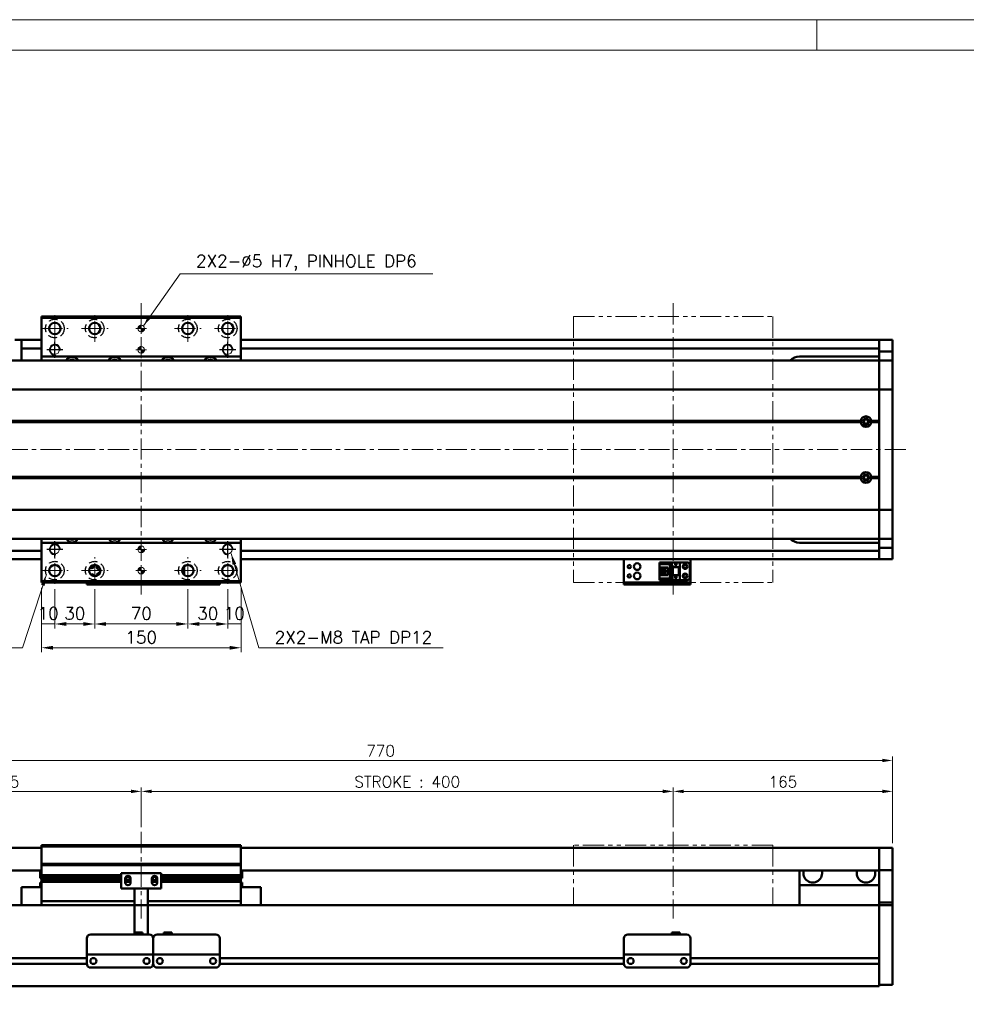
# Model space of a CAD drawing. Header units: millimetres. Extents: x 46891 to 50463, y 6223 to 9884.
# Tile 3 of 4: x 48905 to 49617, y 9144 to 9884. Entities that reach past the tile are written whole.
import ezdxf

# ---------------------------------------------------------------- set-up
doc = ezdxf.new("R2010")
doc.units = ezdxf.units.MM
doc.header["$LTSCALE"] = 0.5
for name, pattern in [('CENTER', [50.8, 31.75, -6.35, 6.35, -6.35]), ('HIDDENX2', [19.05, 12.7, -6.35]), ('PHANTOM', [63.5, 31.75, -6.35, 6.35, -6.35, 6.35, -6.35])]:
    doc.linetypes.add(name, pattern=pattern)
doc.layers.get('0').update_dxf_attribs({"lineweight": 20})
doc.layers.add('1', color=1, linetype='CENTER', lineweight=13)
doc.layers.add('외형선(ISO)', color=7, linetype='Continuous', lineweight=50)
for name, color, linetype in [('2', 2, 'HIDDENX2'), ('C', 1, 'CENTER'), ('DIM', 4, 'Continuous')]:
    doc.layers.add(name, color=color, linetype=linetype)
doc.styles.add('DSR TEXT', font='romans.shx', dxfattribs={"bigfont": 'whgtxt.shx'})
doc.styles.get("Standard").update_dxf_attribs({"font": 'romans.shx', "bigfont": 'whgtxt.shx'})
doc.dimstyles.new('DSR', dxfattribs={"dimscale": 2, "dimtxt": 3, "dimasz": 3, "dimexe": 0.5, "dimexo": 0.5, "dimgap": 0.5, "dimtad": 1, "dimdsep": 46, "dimtxsty": 'Standard', "dimcen": 2.5, "dimclrd": 4, "dimclre": 4, "dimclrt": 2, "dimadec": 0, "dimazin": 2, "dimtfac": 1, "dimtmove": 0, "dimatfit": 3, "dimfxl": 0, "dimlwd": -1, "dimlwe": -1, "dimarcsym": 0})

# ---------------------------------------------------------------- blocks, each defined once
blk = doc.blocks.new('A$C1C1952E1')
at = {"color": 1}
blk.add_lwpolyline([(0, 0), (420, 0), (420, 297), (0, 297)], close=True, dxfattribs=at)
at = {"color": 3}
blk.add_lwpolyline([(5, 5), (415, 5), (415, 292), (5, 292)], close=True, dxfattribs=at)
blk = doc.blocks.new('A$C33E56CC6')
h = blk.add_hatch()
h.set_pattern_fill('ANSI31', color=256, style=0)
h.set_pattern_definition([(45, (-7065.45672, -6508.5399), (-0.0883883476, 0.0883883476), [])])
h.paths.add_polyline_path([(4, 6.5, 0.414214), (1.5, 4), (4, 4)])
h.paths.add_polyline_path([(6.5, 4), (4, 4), (4, 1.5, 0.414214)])
blk.add_circle((4, 4), 2.5)
at = {"layer": '1'}
for p, q in [((4, 0), (4, 8)), ((0, 4), (8, 4))]:
    blk.add_line(p, q, dxfattribs=at)
blk = doc.blocks.new('tap8')
blk.add_circle((0, 0), 3.4)
at = {"layer": 'C', "color": 1, "linetype": 'CENTER'}
for p, q in [((-6.05, 0), (6.05, 0)), ((0, -6.05), (0, 6.05))]:
    blk.add_line(p, q, dxfattribs=at)
at = {"layer": 'DIM', "color": 3}
blk.add_arc((0, 0), 4, 263.84551, 189.43144, dxfattribs=at)
blk = doc.blocks.new('*D134')
at = {"color": 1, "linetype": 'ByBlock'}
for p, q in [((48921.92, 9457.08), (48921.92, 9426.62)), ((48931.92, 9456.08), (48931.92, 9426.62)), ((48931.92, 9429.92), (48921.92, 9429.92))]:
    blk.add_line(p, q, dxfattribs=at)
at = {"layer": 'Defpoints', "color": 0}
for p in [(48921.92, 9461.04), (48931.92, 9460.04), (48921.92, 9429.92)]:
    blk.add_point(p, dxfattribs=at)
at = {"color": 3, "insert": (48926.92, 9437.84), "char_height": 9.24, "attachment_point": 5, "style": 'DSR TEXT'}
blk.add_mtext('10', dxfattribs=at)
blk = doc.blocks.new('*D135')
at = {"color": 1, "linetype": 'ByBlock'}
for p, q in [((48931.92, 9456.08), (48931.92, 9426.62)), ((48961.92, 9456.08), (48961.92, 9426.62)), ((48940.5, 9429.92), (48953.34, 9429.92))]:
    blk.add_line(p, q, dxfattribs=at)
at = {"color": 1}
for points in [[(48940.5, 9431.35), (48940.5, 9428.49), (48931.92, 9429.92)], [(48953.34, 9431.35), (48953.34, 9428.49), (48961.92, 9429.92)]]:
    blk.add_solid(points, dxfattribs=at)
at = {"layer": 'Defpoints', "color": 0}
for p in [(48931.92, 9460.04), (48961.92, 9460.04), (48961.92, 9429.92)]:
    blk.add_point(p, dxfattribs=at)
at = {"color": 3, "insert": (48946.92, 9437.84), "char_height": 9.24, "attachment_point": 5, "style": 'DSR TEXT'}
blk.add_mtext('30', dxfattribs=at)
blk = doc.blocks.new('*D136')
at = {"color": 1, "linetype": 'ByBlock'}
for p, q in [((48961.92, 9456.08), (48961.92, 9426.62)), ((49031.92, 9456.08), (49031.92, 9426.62)), ((48970.5, 9429.92), (49023.34, 9429.92))]:
    blk.add_line(p, q, dxfattribs=at)
at = {"color": 1}
for points in [[(48970.5, 9431.35), (48970.5, 9428.49), (48961.92, 9429.92)], [(49023.34, 9431.35), (49023.34, 9428.49), (49031.92, 9429.92)]]:
    blk.add_solid(points, dxfattribs=at)
at = {"layer": 'Defpoints', "color": 0}
for p in [(48961.92, 9460.04), (49031.92, 9460.04), (49031.92, 9429.92)]:
    blk.add_point(p, dxfattribs=at)
at = {"color": 3, "insert": (48996.92, 9437.84), "char_height": 9.24, "attachment_point": 5, "style": 'DSR TEXT'}
blk.add_mtext('70', dxfattribs=at)
blk = doc.blocks.new('*D137')
at = {"color": 1, "linetype": 'ByBlock'}
for p, q in [((49031.92, 9456.08), (49031.92, 9426.62)), ((49061.92, 9456.08), (49061.92, 9426.62)), ((49040.5, 9429.92), (49053.34, 9429.92))]:
    blk.add_line(p, q, dxfattribs=at)
at = {"color": 1}
for points in [[(49040.5, 9431.35), (49040.5, 9428.49), (49031.92, 9429.92)], [(49053.34, 9431.35), (49053.34, 9428.49), (49061.92, 9429.92)]]:
    blk.add_solid(points, dxfattribs=at)
at = {"layer": 'Defpoints', "color": 0}
for p in [(49031.92, 9460.04), (49061.92, 9460.04), (49061.92, 9429.92)]:
    blk.add_point(p, dxfattribs=at)
at = {"color": 3, "insert": (49046.92, 9437.84), "char_height": 9.24, "attachment_point": 5, "style": 'DSR TEXT'}
blk.add_mtext('30', dxfattribs=at)
blk = doc.blocks.new('*D138')
at = {"color": 1, "linetype": 'ByBlock'}
for p, q in [((49061.92, 9456.08), (49061.92, 9426.62)), ((49071.92, 9457.08), (49071.92, 9426.62)), ((49061.92, 9429.92), (49071.92, 9429.92))]:
    blk.add_line(p, q, dxfattribs=at)
at = {"layer": 'Defpoints', "color": 0}
for p in [(49061.92, 9460.04), (49071.92, 9461.04), (49071.92, 9429.92)]:
    blk.add_point(p, dxfattribs=at)
at = {"color": 3, "insert": (49066.92, 9437.84), "char_height": 9.24, "attachment_point": 5, "style": 'DSR TEXT'}
blk.add_mtext('10', dxfattribs=at)
blk = doc.blocks.new('*D139')
at = {"color": 1, "linetype": 'ByBlock'}
for p, q in [((48921.92, 9457.08), (48921.92, 9408.75)), ((49071.92, 9457.08), (49071.92, 9408.75)), ((49063.34, 9412.05), (48930.5, 9412.05))]:
    blk.add_line(p, q, dxfattribs=at)
at = {"color": 1}
for points in [[(48930.5, 9413.49), (48930.5, 9410.62), (48921.92, 9412.05)], [(49063.34, 9413.49), (49063.34, 9410.62), (49071.92, 9412.05)]]:
    blk.add_solid(points, dxfattribs=at)
at = {"layer": 'Defpoints', "color": 0}
for p in [(48921.92, 9461.04), (49071.92, 9461.04), (48921.92, 9412.05)]:
    blk.add_point(p, dxfattribs=at)
at = {"color": 3, "insert": (48996.92, 9419.97), "char_height": 9.24, "attachment_point": 5, "style": 'DSR TEXT'}
blk.add_mtext('150', dxfattribs=at)
blk = doc.blocks.new('*D140')
at = {"color": 1, "linetype": 'ByBlock'}
for p, q in [((48791.92, 9265.17), (48791.92, 9307.08)), ((48996.92, 9277.17), (48996.92, 9307.08)), ((48799.72, 9304.08), (48989.12, 9304.08))]:
    blk.add_line(p, q, dxfattribs=at)
at = {"color": 1}
for points in [[(48799.72, 9305.38), (48799.72, 9302.78), (48791.92, 9304.08)], [(48989.12, 9305.38), (48989.12, 9302.78), (48996.92, 9304.08)]]:
    blk.add_solid(points, dxfattribs=at)
at = {"layer": 'Defpoints', "color": 0}
for p in [(48996.92, 9304.08), (48996.92, 9273.57), (48791.92, 9261.57)]:
    blk.add_point(p, dxfattribs=at)
at = {"color": 3, "insert": (48894.42, 9311.28), "char_height": 8.4, "attachment_point": 5, "style": 'DSR TEXT'}
blk.add_mtext('205', dxfattribs=at)
blk = doc.blocks.new('*D141')
at = {"color": 1, "linetype": 'ByBlock'}
for p, q in [((48996.92, 9277.17), (48996.92, 9307.08)), ((49396.92, 9277.17), (49396.92, 9307.08)), ((49004.72, 9304.08), (49389.12, 9304.08))]:
    blk.add_line(p, q, dxfattribs=at)
at = {"color": 1}
for points in [[(49004.72, 9305.38), (49004.72, 9302.78), (48996.92, 9304.08)], [(49389.12, 9305.38), (49389.12, 9302.78), (49396.92, 9304.08)]]:
    blk.add_solid(points, dxfattribs=at)
at = {"layer": 'Defpoints', "color": 0}
for p in [(49396.92, 9304.08), (48996.92, 9273.57), (49396.92, 9273.57)]:
    blk.add_point(p, dxfattribs=at)
at = {"color": 3, "insert": (49196.92, 9311.28), "char_height": 8.4, "attachment_point": 5, "style": 'DSR TEXT'}
blk.add_mtext('STROKE : 400', dxfattribs=at)
blk = doc.blocks.new('*D142')
at = {"color": 1, "linetype": 'ByBlock'}
for p, q in [((49396.92, 9277.17), (49396.92, 9307.08)), ((49561.92, 9265.17), (49561.92, 9307.08)), ((49404.72, 9304.08), (49554.12, 9304.08))]:
    blk.add_line(p, q, dxfattribs=at)
at = {"color": 1}
for points in [[(49404.72, 9305.38), (49404.72, 9302.78), (49396.92, 9304.08)], [(49554.12, 9305.38), (49554.12, 9302.78), (49561.92, 9304.08)]]:
    blk.add_solid(points, dxfattribs=at)
at = {"layer": 'Defpoints', "color": 0}
for p in [(49561.92, 9304.08), (49396.92, 9273.57), (49561.92, 9261.57)]:
    blk.add_point(p, dxfattribs=at)
at = {"color": 3, "insert": (49479.42, 9311.28), "char_height": 8.4, "attachment_point": 5, "style": 'DSR TEXT'}
blk.add_mtext('165', dxfattribs=at)
blk = doc.blocks.new('*D143')
at = {"color": 1, "linetype": 'ByBlock'}
for p, q in [((48791.92, 9265.17), (48791.92, 9330.33)), ((49554.12, 9327.33), (48799.72, 9327.33)), ((49561.92, 9265.17), (49561.92, 9330.33))]:
    blk.add_line(p, q, dxfattribs=at)
at = {"color": 1}
for points in [[(48799.72, 9328.63), (48799.72, 9326.03), (48791.92, 9327.33)], [(49554.12, 9328.63), (49554.12, 9326.03), (49561.92, 9327.33)]]:
    blk.add_solid(points, dxfattribs=at)
at = {"layer": 'Defpoints', "color": 0}
for p in [(48791.92, 9327.33), (48791.92, 9261.57), (49561.92, 9261.57)]:
    blk.add_point(p, dxfattribs=at)
at = {"color": 3, "insert": (49176.92, 9334.53), "char_height": 8.4, "attachment_point": 5, "style": 'DSR TEXT'}
blk.add_mtext('770', dxfattribs=at)

msp = doc.modelspace()

# ---------------------------------------------------------------- linework, layer by layer
at = {"color": 1}
msp.add_line((49504.90132, 9884.20652), (49504.90132, 9861.39152), dxfattribs=at)
at = {"color": 6, "linetype": 'PHANTOM'}
for p, q in [((49321.91565, 9661.04223), (49471.91565, 9661.04223)), ((49321.91565, 9661.04223), (49321.91565, 9461.04223)), ((49471.91565, 9661.04223), (49471.91565, 9461.04223)), ((49321.91565, 9461.04223), (49471.91565, 9461.04223)), ((49471.91565, 9263.5696), (49321.91565, 9263.5696)), ((49321.91565, 9263.5696), (49321.91565, 9218.5696)), ((49471.91565, 9263.5696), (49471.91565, 9218.5696))]:
    msp.add_line(p, q, dxfattribs=at)
at = {"layer": '1'}
for p, q in [((48996.91565, 9671.04223), (48996.91565, 9451.04223)), ((49396.91565, 9671.04223), (49396.91565, 9451.04223)), ((48931.91565, 9642.04223), (48931.91565, 9662.04223)), ((48961.91565, 9642.04223), (48961.91565, 9662.04223)), ((49031.91565, 9642.04223), (49031.91565, 9662.04223)), ((49061.91565, 9642.04223), (49061.91565, 9662.04223)), ((48921.91565, 9652.04223), (48941.91565, 9652.04223)), ((48951.91565, 9652.04223), (48971.91565, 9652.04223)), ((49021.91565, 9652.04223), (49041.91565, 9652.04223)), ((49051.91565, 9652.04223), (49071.91565, 9652.04223)), ((49571.91565, 9561.04223), (48781.91565, 9561.04223)), ((48931.91565, 9460.04223), (48931.91565, 9480.04223)), ((48961.91565, 9460.04223), (48961.91565, 9480.04223)), ((49031.91565, 9460.04223), (49031.91565, 9480.04223)), ((49061.91565, 9460.04223), (49061.91565, 9480.04223)), ((48921.91565, 9470.04223), (48941.91565, 9470.04223)), ((48951.91565, 9470.04223), (48971.91565, 9470.04223)), ((49021.91565, 9470.04223), (49041.91565, 9470.04223)), ((49051.91565, 9470.04223), (49071.91565, 9470.04223)), ((48996.91565, 9273.5696), (48996.91565, 9208.5696)), ((49396.91565, 9273.5696), (49396.91565, 9208.5696))]:
    msp.add_line(p, q, dxfattribs=at)
at = {"layer": '2'}
for centre in [(48931.91565, 9652.04223), (48961.91565, 9652.04223), (49031.91565, 9652.04223), (49061.91565, 9652.04223), (48931.91565, 9470.04223), (48961.91565, 9470.04223), (49031.91565, 9470.04223), (49061.91565, 9470.04223)]:
    msp.add_circle(centre, 7, dxfattribs=at)
at = {"layer": '외형선(ISO)'}
for p, q in [((48921.91565, 9660.04223), (48921.91565, 9661.04223)), ((48921.91565, 9661.04223), (49071.91565, 9661.04223)), ((48921.91565, 9660.04223), (49071.91565, 9660.04223)), ((48921.91565, 9631.04223), (48921.91565, 9660.04223)), ((49071.91565, 9661.04223), (49071.91565, 9660.04223)), ((49071.91565, 9660.04223), (49071.91565, 9631.04223)), ((48901.91565, 9643.54223), (48906.91565, 9643.54223)), ((48906.91565, 9640.54223), (48906.91565, 9643.54223)), ((48906.91565, 9643.54223), (48921.91565, 9643.54223)), ((48906.91565, 9640.54223), (48906.91565, 9638.04223)), ((48906.91565, 9637.04223), (48906.91565, 9638.04223)), ((49071.91565, 9643.54223), (49551.91565, 9643.54223)), ((49551.91565, 9640.54223), (49551.91565, 9643.54223)), ((49551.91565, 9643.54223), (49561.91565, 9643.54223)), ((49551.91565, 9643.54223), (49551.91565, 9640.54223)), ((49551.91565, 9640.54223), (49551.91565, 9638.04223)), ((49551.91565, 9637.60262), (49551.91565, 9640.54223)), ((49551.91565, 9634.80259), (49551.91565, 9637.60262)), ((49561.91565, 9640.54223), (49561.91565, 9643.54223)), ((49561.91565, 9640.54223), (49561.91565, 9637.60262)), ((49561.91565, 9637.60262), (49561.91565, 9634.80259)), ((48906.91565, 9637.04223), (48906.91565, 9633.04223)), ((48906.91565, 9637.04223), (48921.91565, 9637.04223)), ((48906.91565, 9633.04223), (48906.91565, 9628.04223)), ((48921.91565, 9628.04223), (48921.91565, 9631.04223)), ((48921.91565, 9631.04223), (49071.91565, 9631.04223)), ((49071.91565, 9637.04223), (49551.91565, 9637.04223)), ((49071.91565, 9631.04223), (49071.91565, 9628.04223)), ((49491.91565, 9631.04223), (49551.91565, 9631.04223)), ((49551.91565, 9628.10888), (49551.91565, 9634.80259)), ((49551.91565, 9634.80259), (49561.91565, 9634.80259)), ((49561.91565, 9634.80259), (49561.91565, 9628.10888)), ((49551.91565, 9628.04223), (48801.91565, 9628.04223)), ((49551.91565, 9628.04223), (49551.91565, 9628.10888)), ((49551.91565, 9628.10888), (49561.91565, 9628.10888)), ((49551.91565, 9628.04223), (49551.91565, 9625.34587)), ((49551.91565, 9628.04223), (49561.91565, 9628.04223)), ((49551.91565, 9625.34587), (49551.91565, 9628.04223)), ((49551.91565, 9625.34587), (49551.91565, 9606.73775)), ((49551.91565, 9606.73775), (49551.91565, 9625.34587)), ((49561.91565, 9628.10888), (49561.91565, 9628.04223)), ((49561.91565, 9625.34587), (49561.91565, 9628.04223)), ((49561.91565, 9606.73775), (49561.91565, 9625.34587)), ((49551.91565, 9606.26963), (48801.91565, 9606.26963)), ((49551.91565, 9606.26963), (49551.91565, 9606.73775)), ((49551.91565, 9606.73775), (49551.91565, 9606.26963)), ((49551.91565, 9606.26963), (49551.91565, 9604.26963)), ((49551.91565, 9606.26963), (49561.91565, 9606.26963)), ((49551.91565, 9604.26963), (49551.91565, 9606.26963)), ((49551.91565, 9517.81482), (49551.91565, 9604.26963)), ((49551.91565, 9604.26963), (49551.91565, 9582.54223)), ((49561.91565, 9606.73775), (49561.91565, 9606.26963)), ((49561.91565, 9604.26963), (49561.91565, 9606.26963)), ((49561.91565, 9604.26963), (49561.91565, 9517.81482)), ((49538.41565, 9582.04223), (48815.41565, 9582.04223)), ((49537.94702, 9582.54223), (48815.88428, 9582.54223)), ((49537.94702, 9581.54223), (48815.88428, 9581.54223)), ((49551.91565, 9582.04223), (49545.41565, 9582.04223)), ((49551.91565, 9582.54223), (49545.88428, 9582.54223)), ((49551.91565, 9581.54223), (49545.88428, 9581.54223)), ((49551.91565, 9581.54223), (49551.91565, 9540.54223)), ((49538.41565, 9540.04223), (48815.41565, 9540.04223)), ((49537.94702, 9540.54223), (48815.88428, 9540.54223)), ((49537.94702, 9539.54223), (48815.88428, 9539.54223)), ((49551.91565, 9540.04223), (49545.41565, 9540.04223)), ((49551.91565, 9540.54223), (49545.88428, 9540.54223)), ((49551.91565, 9539.54223), (49545.88428, 9539.54223)), ((49551.91565, 9539.54223), (49551.91565, 9517.81482)), ((49551.91565, 9515.81482), (48801.91565, 9515.81482)), ((49551.91565, 9517.81482), (49551.91565, 9515.81482)), ((49551.91565, 9515.81482), (49551.91565, 9517.81482)), ((49551.91565, 9515.3467), (49551.91565, 9515.81482)), ((49551.91565, 9515.81482), (49561.91565, 9515.81482)), ((49551.91565, 9515.81482), (49551.91565, 9515.3467)), ((49551.91565, 9515.3467), (49551.91565, 9496.73858)), ((49551.91565, 9496.73858), (49551.91565, 9515.3467)), ((49561.91565, 9515.81482), (49561.91565, 9517.81482)), ((49561.91565, 9515.81482), (49561.91565, 9515.3467)), ((49561.91565, 9496.73858), (49561.91565, 9515.3467)), ((49551.91565, 9496.73858), (49551.91565, 9494.04223)), ((49551.91565, 9494.04223), (49551.91565, 9496.73858)), ((49561.91565, 9494.04223), (49561.91565, 9496.73858)), ((49551.91565, 9494.04223), (48801.91565, 9494.04223)), ((48921.91565, 9491.04223), (48921.91565, 9494.04223)), ((48921.91565, 9462.04223), (48921.91565, 9491.04223)), ((49071.91565, 9491.04223), (48921.91565, 9491.04223)), ((49071.91565, 9494.04223), (49071.91565, 9491.04223)), ((49071.91565, 9491.04223), (49071.91565, 9462.04223)), ((49551.91565, 9491.04223), (49491.91565, 9491.04223)), ((49551.91565, 9493.97557), (49551.91565, 9494.04223)), ((49551.91565, 9494.04223), (49561.91565, 9494.04223)), ((49551.91565, 9487.28186), (49551.91565, 9493.97557)), ((49551.91565, 9493.97557), (49561.91565, 9493.97557)), ((49561.91565, 9494.04223), (49561.91565, 9493.97557)), ((49561.91565, 9493.97557), (49561.91565, 9487.28186)), ((48801.91565, 9485.04223), (48921.91565, 9485.04223)), ((49071.91565, 9485.04223), (49551.91565, 9485.04223)), ((49551.91565, 9484.48183), (49551.91565, 9487.28186)), ((49551.91565, 9487.28186), (49561.91565, 9487.28186)), ((49551.91565, 9481.54223), (49551.91565, 9484.48183)), ((49551.91565, 9484.04223), (49551.91565, 9481.54223)), ((49561.91565, 9487.28186), (49561.91565, 9484.48183)), ((49561.91565, 9484.48183), (49561.91565, 9481.54223)), ((48801.91565, 9478.54223), (48921.91565, 9478.54223)), ((49071.91565, 9478.54223), (49551.91565, 9478.54223)), ((49359.91565, 9478.54223), (49359.91565, 9476.54225)), ((49359.91565, 9461.64225), (49359.91565, 9476.54225)), ((49386.71565, 9476.24224), (49395.91565, 9476.24224)), ((49386.71565, 9475.44224), (49386.71565, 9476.24224)), ((49395.01565, 9475.44224), (49386.71565, 9475.44224)), ((49386.71565, 9474.94224), (49386.71565, 9475.44224)), ((49386.71565, 9474.94224), (49386.71565, 9472.34224)), ((49394.51565, 9474.94224), (49386.71565, 9474.94224)), ((49395.01565, 9475.44224), (49394.51565, 9474.94224)), ((49394.51565, 9464.14224), (49394.51565, 9474.94224)), ((49395.01565, 9463.64224), (49395.01565, 9475.44224)), ((49395.91565, 9476.24226), (49395.91565, 9472.54226)), ((49395.91565, 9476.24226), (49401.91565, 9476.24226)), ((49398.31565, 9474.74226), (49398.91565, 9473.54226)), ((49398.51565, 9474.74226), (49398.31565, 9474.74226)), ((49398.51565, 9475.14226), (49398.51565, 9474.74226)), ((49399.31565, 9475.14226), (49398.51565, 9475.14226)), ((49398.91565, 9473.54226), (49399.51565, 9474.74226)), ((49399.31565, 9474.74226), (49399.31565, 9475.14226)), ((49399.51565, 9474.74226), (49399.31565, 9474.74226)), ((49401.91565, 9476.24226), (49401.91565, 9472.54226)), ((49407.41565, 9476.24223), (49401.91565, 9476.24223)), ((49409.91565, 9476.54225), (49409.91565, 9478.54223)), ((49409.91565, 9476.54225), (49409.91565, 9461.64225)), ((49551.91565, 9478.54223), (49551.91565, 9481.54223)), ((49551.91565, 9481.54223), (49551.91565, 9478.54223)), ((49551.91565, 9478.54223), (49561.91565, 9478.54223)), ((49561.91565, 9478.54223), (49561.91565, 9481.54223)), ((49027.81565, 9471.16138), (49027.81565, 9468.92307)), ((49029.11565, 9472.34224), (49028.3418, 9472.34224)), ((49029.11565, 9472.34224), (49029.11565, 9473.23949)), ((49029.11565, 9466.84496), (49029.11565, 9472.34224)), ((49386.71565, 9472.34224), (49386.71565, 9466.74224)), ((49392.91565, 9472.34224), (49386.71565, 9472.34224)), ((49388.01565, 9466.74224), (49388.01565, 9472.34224)), ((49388.51565, 9471.99224), (49388.51565, 9472.34224)), ((49388.51565, 9471.99224), (49388.51565, 9467.09224)), ((49392.91565, 9471.99224), (49388.51565, 9471.99224)), ((49388.51565, 9467.09224), (49392.91565, 9467.09224)), ((49388.51565, 9466.74224), (49388.51565, 9467.09224)), ((49391.31565, 9470.34224), (49389.47565, 9470.34224)), ((49389.47565, 9470.34224), (49389.47565, 9468.74224)), ((49389.47565, 9468.74224), (49391.31565, 9468.74224)), ((49391.31565, 9468.74224), (49391.31565, 9470.34224)), ((49392.91565, 9466.74224), (49392.91565, 9472.34224)), ((49395.91565, 9472.54226), (49401.91565, 9472.54226)), ((49395.91565, 9466.54226), (49395.91565, 9472.54224)), ((49396.41565, 9472.54224), (49395.91565, 9472.54224)), ((49396.41565, 9472.54224), (49396.71565, 9472.54224)), ((49396.41565, 9466.54226), (49396.41565, 9472.54224)), ((49396.71565, 9472.54224), (49401.11565, 9472.54224)), ((49396.71565, 9472.54224), (49396.71565, 9466.54226)), ((49401.11565, 9466.54226), (49401.11565, 9472.54224)), ((49401.11565, 9472.54224), (49401.41565, 9472.54224)), ((49401.91565, 9472.54224), (49401.41565, 9472.54224)), ((49401.41565, 9472.54224), (49401.41565, 9466.54226)), ((49401.91565, 9466.54226), (49401.91565, 9472.54224)), ((49409.41565, 9474.24223), (49409.41565, 9464.84223)), ((48921.91565, 9461.04223), (48921.91565, 9462.04223)), ((49071.91565, 9462.04223), (48921.91565, 9462.04223)), ((48921.91565, 9461.04223), (49071.91565, 9461.04223)), ((48955.91565, 9461.04223), (48955.91565, 9459.54227)), ((49005.91565, 9461.04223), (49005.91565, 9459.54227)), ((49005.91565, 9459.54227), (49005.91565, 9461.04223)), ((49055.91565, 9459.54227), (49055.91565, 9461.04223)), ((49071.91565, 9462.04223), (49071.91565, 9461.04223)), ((49359.91565, 9461.14227), (49359.91565, 9461.64225)), ((49359.91565, 9461.14227), (49359.91565, 9459.54227)), ((49362.91565, 9461.14227), (49406.91565, 9461.14227)), ((49386.71565, 9466.74224), (49386.71565, 9464.14224)), ((49386.71565, 9466.74224), (49392.91565, 9466.74224)), ((49386.71565, 9463.64224), (49386.71565, 9464.14224)), ((49386.71565, 9464.14224), (49394.51565, 9464.14224)), ((49386.71565, 9463.64224), (49395.01565, 9463.64224)), ((49386.71565, 9462.84224), (49386.71565, 9463.64224)), ((49386.71565, 9462.84224), (49395.91565, 9462.84224)), ((49386.71565, 9462.84223), (49401.91565, 9462.84223)), ((49395.01565, 9463.64224), (49394.51565, 9464.14224)), ((49395.91565, 9466.54226), (49395.91565, 9462.84226)), ((49395.91565, 9466.54226), (49401.91565, 9466.54226)), ((49395.91565, 9462.84226), (49401.91565, 9462.84226)), ((49398.31565, 9465.14226), (49398.91565, 9463.94226)), ((49398.51565, 9465.14226), (49398.31565, 9465.14226)), ((49398.51565, 9465.54226), (49398.51565, 9465.14226)), ((49399.31565, 9465.54226), (49398.51565, 9465.54226)), ((49398.91565, 9463.94226), (49399.51565, 9465.14226)), ((49399.31565, 9465.14226), (49399.31565, 9465.54226)), ((49399.51565, 9465.14226), (49399.31565, 9465.14226)), ((49401.91565, 9466.54226), (49401.91565, 9462.84226)), ((49401.91565, 9462.84226), (49401.91565, 9462.84223)), ((49407.41565, 9462.84223), (49401.91565, 9462.84223)), ((49409.91565, 9461.64225), (49409.91565, 9461.14227)), ((49409.91565, 9459.54227), (49409.91565, 9461.14227)), ((48955.91565, 9459.54225), (48955.91565, 9459.54227)), ((48955.91565, 9459.54225), (49005.91565, 9459.54225)), ((48958.91565, 9459.54227), (49002.91565, 9459.54227)), ((49005.91565, 9459.54225), (49005.91565, 9459.54227)), ((49005.91565, 9459.54225), (49055.91565, 9459.54225)), ((49008.91565, 9459.54227), (49052.91565, 9459.54227)), ((49359.91565, 9459.54225), (49359.91565, 9459.54227)), ((49359.91565, 9459.54225), (49409.91565, 9459.54225)), ((49362.91565, 9459.54227), (49406.91565, 9459.54227)), ((48921.91565, 9261.5696), (48801.91565, 9261.5696)), ((48921.91565, 9262.5696), (48921.91565, 9263.5696)), ((49071.91565, 9263.5696), (48921.91565, 9263.5696)), ((48921.91565, 9249.5696), (48921.91565, 9262.5696)), ((48921.91565, 9262.5696), (49071.91565, 9262.5696)), ((49071.91565, 9263.5696), (49071.91565, 9262.5696)), ((49071.91565, 9262.5696), (49071.91565, 9249.5696)), ((49551.91565, 9261.5696), (49071.91565, 9261.5696)), ((49551.91565, 9261.5696), (49551.91565, 9259.5696)), ((49551.91565, 9261.5696), (49561.91565, 9261.5696)), ((49551.91565, 9259.5696), (49551.91565, 9261.5696)), ((49561.91565, 9259.5696), (49561.91565, 9261.5696)), ((49551.91565, 9258.05688), (49551.91565, 9259.5696)), ((49551.91565, 9259.5696), (49551.91565, 9258.05688)), ((49551.91565, 9257.5579), (49551.91565, 9258.05688)), ((49551.91565, 9258.05688), (49551.91565, 9257.5579)), ((49551.91565, 9257.5579), (49551.91565, 9256.01731)), ((49551.91565, 9256.01731), (49551.91565, 9257.5579)), ((49551.91565, 9256.01731), (49551.91565, 9253.03272)), ((49551.91565, 9253.03272), (49551.91565, 9256.01731)), ((49551.91565, 9245.25527), (49551.91565, 9253.03272)), ((49551.91565, 9253.03272), (49551.91565, 9245.25527)), ((49561.91565, 9259.5696), (49561.91565, 9258.05688)), ((49561.91565, 9258.05688), (49561.91565, 9257.5579)), ((49561.91565, 9256.01731), (49561.91565, 9257.5579)), ((49561.91565, 9253.03272), (49561.91565, 9256.01731)), ((49561.91565, 9253.03272), (49561.91565, 9245.25527)), ((48921.91565, 9248.5696), (48921.91565, 9249.5696)), ((48921.91565, 9249.5696), (49071.91565, 9249.5696)), ((48921.91565, 9247.5696), (48921.91565, 9248.5696)), ((48921.91565, 9248.5696), (49071.91565, 9248.5696)), ((48921.91565, 9241.0696), (48921.91565, 9247.5696)), ((49071.91565, 9249.5696), (49071.91565, 9248.5696)), ((49071.91565, 9248.5696), (49071.91565, 9247.5696)), ((49071.91565, 9247.5696), (49071.91565, 9241.0696)), ((49551.91565, 9244.89629), (49551.91565, 9245.25527)), ((49561.91565, 9245.25527), (49561.91565, 9244.89629)), ((48921.91565, 9244.5696), (48801.91565, 9244.5696)), ((48920.91565, 9238.9696), (48920.91565, 9244.5696)), ((48920.91565, 9238.9696), (48921.91565, 9238.9696)), ((48921.91565, 9240.5696), (48921.91565, 9241.0696)), ((48921.91565, 9241.0696), (48981.91565, 9241.0696)), ((48921.91565, 9240.0696), (48921.91565, 9240.5696)), ((48921.91565, 9240.5696), (48981.91565, 9240.5696)), ((48921.91565, 9239.0696), (48921.91565, 9240.0696)), ((48921.91565, 9240.0696), (48981.91565, 9240.0696)), ((48921.91565, 9238.5696), (48921.91565, 9239.0696)), ((48921.91565, 9239.0696), (48981.91565, 9239.0696)), ((48921.91565, 9238.0696), (48921.91565, 9238.5696)), ((48921.91565, 9238.5696), (48981.91565, 9238.5696)), ((48921.91565, 9237.0696), (48921.91565, 9238.0696)), ((48921.91565, 9238.0696), (48981.91565, 9238.0696)), ((49011.91565, 9242.5696), (48981.91565, 9242.5696)), ((48981.91565, 9231.1696), (48981.91565, 9242.5696)), ((48984.91565, 9235.5696), (48984.91565, 9238.5696)), ((48984.91565, 9238.5696), (48985.68615, 9238.5696)), ((48984.91565, 9238.0696), (48985.79241, 9238.0696)), ((48984.97916, 9239.0696), (48985.79241, 9239.0696)), ((48985.59277, 9240.0696), (48988.23853, 9240.0696)), ((48988.03889, 9239.0696), (48988.85214, 9239.0696)), ((48988.03889, 9238.0696), (48988.91565, 9238.0696)), ((48988.14515, 9238.5696), (48988.91565, 9238.5696)), ((48988.91565, 9238.5696), (48988.91565, 9235.5696)), ((49004.91565, 9235.5696), (49004.91565, 9238.5696)), ((49004.91565, 9238.5696), (49005.68615, 9238.5696)), ((49004.91565, 9238.0696), (49005.79241, 9238.0696)), ((49004.97916, 9239.0696), (49005.79241, 9239.0696)), ((49005.59277, 9240.0696), (49008.23853, 9240.0696)), ((49008.03889, 9239.0696), (49008.85214, 9239.0696)), ((49008.03889, 9238.0696), (49008.91565, 9238.0696)), ((49008.14515, 9238.5696), (49008.91565, 9238.5696)), ((49008.91565, 9238.5696), (49008.91565, 9235.5696)), ((49011.91565, 9242.5696), (49011.91565, 9231.1696)), ((49011.91565, 9241.0696), (49071.91565, 9241.0696)), ((49011.91565, 9240.5696), (49071.91565, 9240.5696)), ((49011.91565, 9240.0696), (49071.91565, 9240.0696)), ((49011.91565, 9239.0696), (49071.91565, 9239.0696)), ((49011.91565, 9238.5696), (49071.91565, 9238.5696)), ((49011.91565, 9238.0696), (49071.91565, 9238.0696)), ((49551.91565, 9244.5696), (49071.91565, 9244.5696)), ((49071.91565, 9241.0696), (49071.91565, 9240.5696)), ((49071.91565, 9240.5696), (49071.91565, 9240.0696)), ((49071.91565, 9240.0696), (49071.91565, 9239.0696)), ((49071.91565, 9239.0696), (49071.91565, 9238.5696)), ((49072.91565, 9238.9696), (49071.91565, 9238.9696)), ((49071.91565, 9238.5696), (49071.91565, 9238.0696)), ((49071.91565, 9238.0696), (49071.91565, 9237.0696)), ((49072.91565, 9244.5696), (49072.91565, 9238.9696)), ((49491.91565, 9244.5696), (49491.91565, 9233.5696)), ((49551.91565, 9220.49266), (49551.91565, 9244.89629)), ((49551.91565, 9244.89629), (49561.91565, 9244.89629)), ((49561.91565, 9244.89629), (49561.91565, 9220.49266)), ((48906.91565, 9232.0696), (48906.91565, 9218.5696)), ((48921.91565, 9232.0696), (48906.91565, 9232.0696)), ((48920.91565, 9235.5396), (48920.91565, 9232.0696)), ((48921.90626, 9235.5396), (48920.91565, 9235.5396)), ((48921.91565, 9236.5696), (48921.91565, 9237.0696)), ((48921.91565, 9237.0696), (48981.91565, 9237.0696)), ((48921.91565, 9236.0696), (48921.91565, 9236.5696)), ((48921.91565, 9236.5696), (48981.91565, 9236.5696)), ((48921.91565, 9222.5696), (48921.91565, 9236.0696)), ((48921.91565, 9236.0696), (48981.91565, 9236.0696)), ((48991.91565, 9231.1696), (48981.91565, 9231.1696)), ((48984.91565, 9237.0696), (48988.91565, 9237.0696)), ((48984.91565, 9236.5696), (48988.91565, 9236.5696)), ((48984.91565, 9236.0696), (48988.91565, 9236.0696)), ((48991.91565, 9231.6696), (48991.91565, 9231.1696)), ((49001.91565, 9231.1696), (48991.91565, 9231.1696)), ((48991.91565, 9229.0696), (48991.91565, 9231.1696)), ((49001.91565, 9231.1696), (49001.91565, 9231.6696)), ((49011.91565, 9231.1696), (49001.91565, 9231.1696)), ((49001.91565, 9231.1696), (49001.91565, 9229.0696)), ((49004.91565, 9237.0696), (49008.91565, 9237.0696)), ((49004.91565, 9236.5696), (49008.91565, 9236.5696)), ((49004.91565, 9236.0696), (49008.91565, 9236.0696)), ((49011.91565, 9237.0696), (49071.91565, 9237.0696)), ((49011.91565, 9236.5696), (49071.91565, 9236.5696)), ((49011.91565, 9236.0696), (49071.91565, 9236.0696)), ((49071.91565, 9237.0696), (49071.91565, 9236.5696)), ((49071.91565, 9236.5696), (49071.91565, 9236.0696)), ((49071.91565, 9236.0696), (49071.91565, 9222.5696)), ((49071.91565, 9232.0696), (49086.91565, 9232.0696)), ((49072.91565, 9235.5396), (49071.92504, 9235.5396)), ((49072.91565, 9232.0696), (49072.91565, 9235.5396)), ((49086.91565, 9218.5696), (49086.91565, 9232.0696)), ((49491.91565, 9233.5696), (49551.91565, 9233.5696)), ((49491.91565, 9218.5696), (49491.91565, 9233.5696)), ((48991.91565, 9229.0696), (48991.91565, 9198.06979)), ((49001.91565, 9196.56979), (49001.91565, 9229.0696)), ((48801.91565, 9218.5696), (49551.91565, 9218.5696)), ((48921.91565, 9222.5696), (48921.91565, 9221.5696)), ((48921.91565, 9218.5696), (48921.91565, 9221.5696)), ((48921.91565, 9221.5696), (48991.91565, 9221.5696)), ((49001.91565, 9221.5696), (49071.91565, 9221.5696)), ((49071.91565, 9221.5696), (49071.91565, 9222.5696)), ((49071.91565, 9221.5696), (49071.91565, 9218.5696)), ((49551.91565, 9218.5696), (49551.91565, 9220.49266)), ((49551.91565, 9220.49266), (49561.91565, 9220.49266)), ((49551.91565, 9215.5696), (49551.91565, 9218.5696)), ((49551.91565, 9218.5696), (49551.91565, 9215.5696)), ((49551.91565, 9218.5696), (49561.91565, 9218.5696)), ((49551.91565, 9215.5696), (49551.91565, 9179.0196)), ((49551.91565, 9163.81224), (49551.91565, 9215.5696)), ((49561.91565, 9220.49266), (49561.91565, 9218.5696)), ((49561.91565, 9215.5696), (49561.91565, 9218.5696)), ((49561.91565, 9215.5696), (49561.91565, 9163.81224)), ((48955.91565, 9183.56979), (48955.91565, 9193.56979)), ((48958.91565, 9196.56979), (49002.91565, 9196.56979)), ((48991.91565, 9198.06979), (48991.91565, 9196.56979)), ((48991.91565, 9198.06979), (48997.91565, 9198.06979)), ((48997.91565, 9198.06979), (48997.91565, 9196.56979)), ((49005.91565, 9183.56979), (49005.91565, 9193.56979)), ((49005.91565, 9193.56979), (49005.91565, 9183.56979)), ((49008.91565, 9196.56979), (49052.91565, 9196.56979)), ((49019.91565, 9198.06979), (49013.91565, 9198.06979)), ((49013.91565, 9196.56979), (49013.91565, 9198.06979)), ((49019.91565, 9196.56979), (49019.91565, 9198.06979)), ((49055.91565, 9193.56979), (49055.91565, 9183.56979)), ((49359.91565, 9183.56979), (49359.91565, 9193.56979)), ((49362.91565, 9196.56979), (49406.91565, 9196.56979)), ((49395.91565, 9198.06979), (49395.91565, 9196.56979)), ((49395.91565, 9198.06979), (49401.91565, 9198.06979)), ((49401.91565, 9198.06979), (49401.91565, 9196.56979)), ((49409.91565, 9193.56979), (49409.91565, 9183.56979)), ((48801.91565, 9178.8196), (48955.91565, 9178.8196)), ((48955.91565, 9183.56979), (48955.91565, 9181.56979)), ((48955.91565, 9181.56976), (48955.91565, 9181.56979)), ((48955.91565, 9181.56979), (49005.91565, 9181.56979)), ((48955.91565, 9181.06976), (48955.91565, 9181.56976)), ((48955.91565, 9174.56976), (48955.91565, 9181.06976)), ((48960.88884, 9178.8196), (48960.94246, 9178.8196)), ((48968.41565, 9181.56976), (48993.41565, 9181.56976)), ((49000.88884, 9178.8196), (49000.94246, 9178.8196)), ((49005.91565, 9183.56979), (49005.91565, 9181.56979)), ((49005.91565, 9181.56979), (49005.91565, 9183.56979)), ((49005.91565, 9181.56976), (49005.91565, 9181.56979)), ((49005.91565, 9181.56979), (49055.91565, 9181.56979)), ((49005.91565, 9181.56979), (49005.91565, 9181.56976)), ((49005.91565, 9181.06976), (49005.91565, 9181.56976)), ((49005.91565, 9181.56976), (49008.68615, 9181.56976)), ((49005.91565, 9181.56976), (49005.91565, 9181.06976)), ((49005.91565, 9174.56976), (49005.91565, 9181.06976)), ((49005.91565, 9181.06976), (49005.91565, 9174.56976)), ((49010.88884, 9178.8196), (49010.94246, 9178.8196)), ((49011.14515, 9181.56976), (49013.41565, 9181.56976)), ((49018.41565, 9181.56976), (49043.41565, 9181.56976)), ((49048.41565, 9181.56976), (49050.68615, 9181.56976)), ((49050.88884, 9178.8196), (49050.94246, 9178.8196)), ((49053.14515, 9181.56976), (49055.91565, 9181.56976)), ((49055.91565, 9181.56979), (49055.91565, 9183.56979)), ((49055.91565, 9181.56979), (49055.91565, 9181.56976)), ((49055.91565, 9181.56976), (49055.91565, 9181.06976)), ((49055.91565, 9181.06976), (49055.91565, 9174.56976)), ((49055.91565, 9178.8196), (49359.91565, 9178.8196)), ((49055.91565, 9178.8196), (49359.91565, 9178.8196)), ((49359.91565, 9183.56979), (49359.91565, 9181.56979)), ((49359.91565, 9181.56976), (49359.91565, 9181.56979)), ((49359.91565, 9181.56979), (49409.91565, 9181.56979)), ((49359.91565, 9181.06976), (49359.91565, 9181.56976)), ((49359.91565, 9174.56976), (49359.91565, 9181.06976)), ((49364.88884, 9178.8196), (49364.94246, 9178.8196)), ((49404.88884, 9178.8196), (49404.94246, 9178.8196)), ((49409.91565, 9181.56979), (49409.91565, 9183.56979)), ((49409.91565, 9181.56979), (49409.91565, 9181.56976)), ((49409.91565, 9181.56976), (49409.91565, 9181.06976)), ((49409.91565, 9181.06976), (49409.91565, 9174.56976)), ((49409.91565, 9178.8196), (49551.91565, 9178.8196)), ((48801.91565, 9174.3196), (48955.9261, 9174.3196)), ((48958.91565, 9171.56976), (49002.91565, 9171.56976)), ((49005.9052, 9174.3196), (49005.9261, 9174.3196)), ((49008.91565, 9171.56976), (49052.91565, 9171.56976)), ((49055.9052, 9174.3196), (49359.9261, 9174.3196)), ((49055.9052, 9174.3196), (49359.9261, 9174.3196)), ((49362.91565, 9171.56976), (49406.91565, 9171.56976)), ((49409.9052, 9174.3196), (49551.91565, 9174.3196)), ((49551.91565, 9174.1196), (49551.91565, 9163.81224)), ((49551.91565, 9161.69092), (49551.91565, 9163.81224)), ((49551.91565, 9163.81224), (49551.91565, 9161.69092)), ((49561.91565, 9161.69092), (49561.91565, 9163.81224)), ((48801.91565, 9157.5696), (49551.91565, 9157.5696)), ((49551.91565, 9161.69092), (49551.91565, 9157.5696)), ((49551.91565, 9158.5696), (49551.91565, 9161.69092)), ((49551.91565, 9158.5696), (49561.91565, 9158.5696)), ((49561.91565, 9161.69092), (49561.91565, 9158.5696))]:
    msp.add_line(p, q, dxfattribs=at)
for centre, radius in [((48931.91565, 9652.04223), 4.25), ((48961.91565, 9652.04223), 4.25), ((49031.91565, 9652.04223), 4.25), ((49061.91565, 9652.04223), 4.25), ((49541.91565, 9582.04223), 2.25), ((49541.91565, 9582.04223), 1.621), ((49541.91565, 9540.04223), 2.25), ((49541.91565, 9540.04223), 1.621), ((49369.91565, 9473.04223), 2.5), ((49405.91565, 9473.04223), 1.75), ((48931.91565, 9470.04223), 4.25), ((48961.91565, 9470.04223), 4.25), ((49031.91565, 9470.04223), 4.25), ((49061.91565, 9470.04223), 4.25), ((49363.91565, 9473.04223), 1.2295), ((49363.91565, 9466.04223), 1.2295), ((49369.91565, 9466.04223), 2.5), ((49405.91565, 9466.04223), 1.75), ((49405.91565, 9473.04223), 1.2295), ((49405.91565, 9466.04223), 1.2295), ((48960.91565, 9176.56976), 2.25), ((49000.91565, 9176.56976), 2.25), ((49010.91565, 9176.56976), 2.25), ((49050.91565, 9176.56976), 2.25), ((49364.91565, 9176.56976), 2.25), ((49404.91565, 9176.56976), 2.25)]:
    msp.add_circle(centre, radius, dxfattribs=at)
for centre, radius, start, end in [((48944.91565, 9626.04223), 4.75, 24.90105547, 155.09894453), ((48976.91565, 9626.04223), 4.75, 24.90105547, 155.09894453), ((49016.91565, 9626.04223), 4.75, 24.90105547, 155.09894453), ((49048.91565, 9626.04223), 4.75, 24.90105547, 155.09894453), ((49491.91565, 9621.04223), 10, 90, 135.57299615), ((48944.91565, 9626.04223), 2.75, 46.65822603, 133.34177397), ((48976.91565, 9626.04223), 2.75, 46.65822603, 133.34177397), ((49016.91565, 9626.04223), 2.75, 46.65822603, 133.34177397), ((49048.91565, 9626.04223), 2.75, 46.65822603, 133.34177397), ((49541.91565, 9582.04223), 4, 7.18075578, 172.81924422), ((49541.91565, 9582.04223), 4, 187.18075578, 352.81924422), ((49541.91565, 9540.04223), 4, 7.18075578, 172.81924422), ((49541.91565, 9540.04223), 4, 187.18075589, 352.81924411), ((48944.91565, 9496.04223), 4.75, 204.90106926, 335.09893074), ((48944.91565, 9496.04223), 2.75, 226.65825749, 313.34174251), ((48976.91565, 9496.04223), 4.75, 204.90106926, 335.09893074), ((48976.91565, 9496.04223), 2.75, 226.65825749, 313.34174251), ((49016.91565, 9496.04223), 4.75, 204.90106926, 335.09893074), ((49016.91565, 9496.04223), 2.75, 226.65825749, 313.34174251), ((49048.91565, 9496.04223), 4.75, 204.90106926, 335.09893074), ((49048.91565, 9496.04223), 2.75, 226.65825749, 313.34174251), ((49491.91565, 9501.04223), 10, 224.42700414, 270), ((49407.41565, 9474.24223), 2, 0, 90), ((48959.91565, 9473.04223), 1.2295, 190.08094519, 57.29912189), ((48959.91565, 9466.04223), 1.2295, 351.71392436, 135.1559291), ((48965.91565, 9473.04223), 2.5, 158.70667395, 275.03319204), ((48965.91565, 9466.04223), 2.5, 90.53966428, 179.46039096), ((49407.41565, 9464.84223), 2, 270, 0), ((48986.91565, 9238.5696), 2, 0, 180), ((48986.91565, 9238.5696), 1.2295, 156.00421868, 180), ((48986.91565, 9238.5696), 1.2295, 156.00421868, 180), ((48986.91565, 9238.5696), 1.2295, 180, 203.99578132), ((48986.91565, 9238.5696), 1.2295, 180, 203.99578132), ((48986.91565, 9238.5696), 1.2295, 23.99578132, 156.00421868), ((48986.91565, 9238.5696), 1.2295, 23.99578132, 156.00421868), ((48986.91565, 9238.5696), 1.2295, 203.99578132, 336.00421868), ((48986.91565, 9238.5696), 1.2295, 203.99578132, 336.00421868), ((48986.91565, 9238.5696), 1.2295, 0, 23.99578132), ((48986.91565, 9238.5696), 1.2295, 0, 23.99578132), ((48986.91565, 9238.5696), 1.2295, 336.00421868, 0), ((48986.91565, 9238.5696), 1.2295, 336.00421868, 0), ((49006.91565, 9238.5696), 2, 0, 180), ((49006.91565, 9238.5696), 1.2295, 156.00421868, 180), ((49006.91565, 9238.5696), 1.2295, 156.00421868, 180), ((49006.91565, 9238.5696), 1.2295, 180, 203.99578132), ((49006.91565, 9238.5696), 1.2295, 180, 203.99578132), ((49006.91565, 9238.5696), 1.2295, 23.99578132, 156.00421868), ((49006.91565, 9238.5696), 1.2295, 23.99578132, 156.00421868), ((49006.91565, 9238.5696), 1.2295, 203.99578132, 336.00421868), ((49006.91565, 9238.5696), 1.2295, 203.99578132, 336.00421868), ((49006.91565, 9238.5696), 1.2295, 0, 23.99578132), ((49006.91565, 9238.5696), 1.2295, 0, 23.99578132), ((49006.91565, 9238.5696), 1.2295, 336.00421868, 0), ((49006.91565, 9238.5696), 1.2295, 336.00421868, 0), ((49501.91565, 9242.5696), 7, 163.3984504, 16.6015496), ((49541.91565, 9242.5696), 7, 163.3984504, 16.6015496), ((48919.28765, 9237.4696), 3.253, 323.60856961, 323.88831047), ((48986.91565, 9235.5696), 2, 180, 0), ((49006.91565, 9235.5696), 2, 180, 0), ((49074.54365, 9237.4696), 3.253, 216.11168953, 216.39143039), ((48958.91565, 9193.56979), 3, 90, 180), ((49002.91565, 9193.56979), 3, 0, 90), ((49008.91565, 9193.56979), 3, 90, 180), ((49052.91565, 9193.56979), 3, 0, 90), ((49362.91565, 9193.56979), 3, 90, 180), ((49406.91565, 9193.56979), 3, 0, 90), ((48958.91565, 9174.56976), 3, 180, 270), ((49002.91565, 9174.56976), 3, 270, 0), ((49008.91565, 9174.56976), 3, 180, 270), ((49052.91565, 9174.56976), 3, 270, 0), ((49362.91565, 9174.56976), 3, 180, 270), ((49406.91565, 9174.56976), 3, 270, 0)]:
    msp.add_arc(centre, radius, start, end, dxfattribs=at)
for centre, major_axis, start_param, end_param in [((49362.91565, 9461.14227), (-3, 0), 4.71238898, 6.283185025), ((49406.91565, 9461.14227), (3, 0), 0.000000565, 1.570796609), ((48958.91565, 9459.54227), (-3, 0), 4.71224625, 6.28289987), ((49002.91565, 9459.54227), (3, 0), 6.283042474, 7.853981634), ((49008.91565, 9459.54227), (-3, 0), 4.712388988, 6.283185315), ((49052.91565, 9459.54227), (3, 0), 0, 1.570796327), ((49362.91565, 9459.54227), (-3, 0), 4.712389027, 6.283185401), ((49406.91565, 9459.54227), (3, 0), 0, 1.570796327), ((49009.91565, 9181.56978), (-1.2295, 0), 3.146445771, 6.288038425), ((49015.91565, 9181.56978), (-2.5, 0), 3.145419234, 6.287011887), ((49045.91565, 9181.56978), (-2.5, 0), 3.143524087, 6.28511674), ((49051.91565, 9181.56978), (-1.2295, 0), 3.144519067, 6.286111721)]:
    msp.add_ellipse(centre, major_axis=major_axis, ratio=0.00001, start_param=start_param, end_param=end_param, dxfattribs=at)
for points in [[(49538.41565, 9582.04223), (49538.18134, 9582.27654), (49537.94702, 9582.54223)], [(49537.94702, 9581.54223), (49538.18134, 9581.80791), (49538.41565, 9582.04223)], [(49545.88428, 9582.54223), (49545.64996, 9582.27654), (49545.41565, 9582.04223)], [(49545.41565, 9582.04223), (49545.64996, 9581.80791), (49545.88428, 9581.54223)], [(49538.41565, 9540.04223), (49538.18134, 9540.27654), (49537.94702, 9540.54223)], [(49537.94702, 9539.54223), (49538.18134, 9539.80791), (49538.41565, 9540.04223)], [(49545.88428, 9540.54223), (49545.64996, 9540.27654), (49545.41565, 9540.04223)], [(49545.41565, 9540.04223), (49545.64996, 9539.80791), (49545.88428, 9539.54223)]]:
    msp.add_open_spline(points, degree=2, dxfattribs=at)

# ---------------------------------------------------------------- block references
at = {"xscale": 4.563000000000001, "yscale": 4.563000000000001, "zscale": 4.563000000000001}
msp.add_blockref('A$C1C1952E1', (48546.67132, 8528.99552), dxfattribs=at)
for p in [(48992.91565, 9648.04223), (48992.91565, 9632.04223), (48992.91565, 9482.04223), (48992.91565, 9466.04223)]:
    msp.add_blockref('A$C33E56CC6', p)
at = {"rotation": 90}
for p in [(48931.91565, 9636.04223), (49061.91565, 9636.04223), (48931.91565, 9486.04223), (49061.91565, 9486.04223)]:
    msp.add_blockref('tap8', p, dxfattribs=at)

# ---------------------------------------------------------------- texts
at = {"color": 3, "char_height": 9.24, "attachment_point": 1, "style": 'DSR TEXT'}
for s, insert in [('2X2-%%C5 H7, PINHOLE DP6', (49038.1051, 9707.36564)), ('2X2-M8 TAP DP12', (49097.27766, 9424.53077))]:
    msp.add_mtext(s, dxfattribs=dict(at, insert=insert))

# ---------------------------------------------------------------- dimensions: what is measured, and where the dimension line sits
for base, p1, p2, override, picture, middle in [((48921.91565, 9429.91519), (48931.91565, 9460.04223), (48921.91565, 9461.04223), {"dimscale": 3.3, "dimtxt": 2.8, "dimasz": 2.600136, "dimexe": 1, "dimexo": 1.2, "dimgap": 1, "dimdec": 4, "dimtxsty": 'DSR TEXT', "dimclrd": 1, "dimclre": 1, "dimclrt": 3, "dimtdec": 4, "dimtix": 1}, '*D134', (48926.91565, 9437.83519)), ((48921.91565, 9412.05496), (49071.91565, 9461.04223), (48921.91565, 9461.04223), {"dimscale": 3.3, "dimtxt": 2.8, "dimasz": 2.600136, "dimexe": 1, "dimexo": 1.2, "dimgap": 1, "dimdec": 4, "dimtxsty": 'DSR TEXT', "dimclrd": 1, "dimclre": 1, "dimclrt": 3, "dimtdec": 4, "dimtix": 1}, '*D139', (48996.91565, 9419.97496)), ((48961.91565, 9429.91519), (48931.91565, 9460.04223), (48961.91565, 9460.04223), {"dimscale": 3.3, "dimtxt": 2.8, "dimasz": 2.600136, "dimexe": 1, "dimexo": 1.2, "dimgap": 1, "dimdec": 4, "dimtxsty": 'DSR TEXT', "dimclrd": 1, "dimclre": 1, "dimclrt": 3, "dimtdec": 4, "dimtix": 1}, '*D135', (48946.91565, 9437.83519)), ((49031.91565, 9429.91519), (48961.91565, 9460.04223), (49031.91565, 9460.04223), {"dimscale": 3.3, "dimtxt": 2.8, "dimasz": 2.600136, "dimexe": 1, "dimexo": 1.2, "dimgap": 1, "dimdec": 4, "dimtxsty": 'DSR TEXT', "dimclrd": 1, "dimclre": 1, "dimclrt": 3, "dimtdec": 4, "dimtix": 1}, '*D136', (48996.91565, 9437.83519)), ((49061.91565, 9429.91519), (49031.91565, 9460.04223), (49061.91565, 9460.04223), {"dimscale": 3.3, "dimtxt": 2.8, "dimasz": 2.600136, "dimexe": 1, "dimexo": 1.2, "dimgap": 1, "dimdec": 4, "dimtxsty": 'DSR TEXT', "dimclrd": 1, "dimclre": 1, "dimclrt": 3, "dimtdec": 4, "dimtix": 1}, '*D137', (49046.91565, 9437.83519)), ((49071.91565, 9429.91519), (49061.91565, 9460.04223), (49071.91565, 9461.04223), {"dimscale": 3.3, "dimtxt": 2.8, "dimasz": 2.600136, "dimexe": 1, "dimexo": 1.2, "dimgap": 1, "dimdec": 4, "dimtxsty": 'DSR TEXT', "dimclrd": 1, "dimclre": 1, "dimclrt": 3, "dimtdec": 4, "dimtix": 1}, '*D138', (49066.91565, 9437.83519)), ((48791.91565, 9327.32939), (49561.91565, 9261.5696), (48791.91565, 9261.5696), {"dimscale": 3, "dimtxt": 2.8, "dimasz": 2.600136, "dimexe": 1, "dimexo": 1.2, "dimgap": 1, "dimdec": 4, "dimtxsty": 'DSR TEXT', "dimclrd": 1, "dimclre": 1, "dimclrt": 3, "dimtdec": 4, "dimtix": 1}, '*D143', (49176.91565, 9334.52939)), ((48996.91565, 9304.07631), (48791.91565, 9261.5696), (48996.91565, 9273.5696), {"dimscale": 3, "dimtxt": 2.8, "dimasz": 2.600136, "dimexe": 1, "dimexo": 1.2, "dimgap": 1, "dimdec": 4, "dimtxsty": 'DSR TEXT', "dimclrd": 1, "dimclre": 1, "dimclrt": 3, "dimtdec": 4, "dimtix": 1}, '*D140', (48894.41565, 9311.27631)), ((49561.91565, 9304.07631), (49396.91565, 9273.5696), (49561.91565, 9261.5696), {"dimscale": 3, "dimtxt": 2.8, "dimasz": 2.600136, "dimexe": 1, "dimexo": 1.2, "dimgap": 1, "dimdec": 4, "dimtxsty": 'DSR TEXT', "dimclrd": 1, "dimclre": 1, "dimclrt": 3, "dimtdec": 4, "dimtix": 1}, '*D142', (49479.41565, 9311.27631))]:
    dim = msp.add_linear_dim(base=base, p1=p1, p2=p2, dimstyle='DSR', override=override)
    dim.commit()
    dim.dimension.update_dxf_attribs({"geometry": picture, "text_midpoint": middle})
dim = msp.add_linear_dim(base=(49396.91565, 9304.07631), p1=(48996.91565, 9273.5696), p2=(49396.91565, 9273.5696), text='STROKE : <>', dimstyle='DSR', override={"dimscale": 3, "dimtxt": 2.8, "dimasz": 2.600136, "dimexe": 1, "dimexo": 1.2, "dimgap": 1, "dimdec": 4, "dimtxsty": 'DSR TEXT', "dimclrd": 1, "dimclre": 1, "dimclrt": 3, "dimtdec": 4, "dimtix": 1})
dim.commit()
dim.dimension.update_dxf_attribs({"geometry": '*D141', "text_midpoint": (49196.91565, 9311.27631)})

# ---------------------------------------------------------------- leaders
at = {"annotation_type": 0, "has_hookline": 1}
for points, hookline_direction, text_width in [([(48998.48009, 9653.99223), (49026.22465, 9693.06564), (49034.8051, 9693.06564)], 0, 178.0625), ([(49064.49494, 9482.9849), (49085.39721, 9411.99077), (49093.97766, 9411.99077)], 0, 126.775), ([(48925.55771, 9467.11364), (48907.59735, 9412.07189), (48899.0169, 9412.07189)], 1, 98.615)]:
    msp.add_leader(points, dimstyle='DSR', override={"dimscale": 3.3, "dimtxt": 2.8, "dimasz": 2.600136, "dimexe": 1, "dimexo": 1.2, "dimgap": 1, "dimdec": 4, "dimtxsty": 'DSR TEXT', "dimclrd": 1, "dimclre": 1, "dimclrt": 3, "dimtdec": 4, "dimtix": 1}, dxfattribs=dict(at, hookline_direction=hookline_direction, text_width=text_width))

doc.saveas('drawing.dxf')
